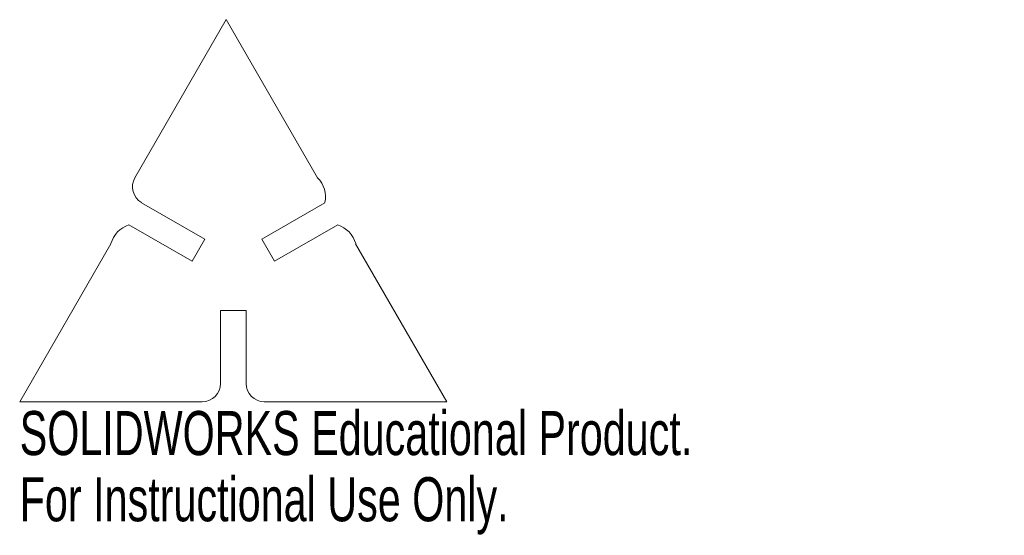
# Model space of a CAD drawing. Header units: millimetres. Extents: x -23 to 84, y -42 to 15.
import ezdxf

# ---------------------------------------------------------------- set-up
doc = ezdxf.new("R2010")
doc.units = ezdxf.units.MM
doc.styles.add('SLDTEXTSTYLE0', font='TXT', dxfattribs={"width": 0.7})

msp = doc.modelspace()

# ---------------------------------------------------------------- linework, layer by layer
at = {"color": 7, "linetype": 'Continuous', "lineweight": 15}
for p, q in [((-10.77, -2.32), (-0.77, 15)), ((-0.77, 15), (9.23, -2.32)), ((-3.11, -9.06), (-10.04, -5.06)), ((10.04, -5.06), (3.11, -9.06)), ((-11.44, -7.48), (-4.51, -11.48)), ((4.51, -11.48), (11.44, -7.48)), ((-23.4, -26.87), (-13.4, -9.55)), ((-4.51, -11.48), (-3.11, -9.06)), ((3.11, -9.06), (4.51, -11.48)), ((13.4, -9.55), (23.4, -26.87)), ((-1.4, -16.87), (-1.4, -24.87)), ((1.4, -16.87), (-1.4, -16.87)), ((1.4, -24.87), (1.4, -16.87)), ((-3.4, -26.87), (-23.4, -26.87)), ((23.4, -26.87), (3.4, -26.87))]:
    msp.add_line(p, q, dxfattribs=at)
for centre, radius, start, end in [((-9.04, -3.32), 2, 150, 240), ((7.05, -4.45), 3.05, 348.5975, 44.3033), ((-10.47, -10.37), 3.05, 108.5975, 164.3033), ((10.47, -10.37), 3.05, 15.6967, 71.4025), ((-3.4, -24.87), 2, 270, 0), ((3.4, -24.87), 2, 180, 270)]:
    msp.add_arc(centre, radius, start, end, dxfattribs=at)

# ---------------------------------------------------------------- texts
at = {"color": 7, "linetype": 'Continuous', "char_height": 4.8336, "attachment_point": 1, "style": 'SLDTEXTSTYLE0'}
for s, insert in [('SOLIDWORKS Educational Product.', (-23.4, -27.89)), ('For Instructional Use Only.', (-23.4, -35.14))]:
    msp.add_mtext(s, dxfattribs=dict(at, insert=insert))

doc.saveas('drawing.dxf')
